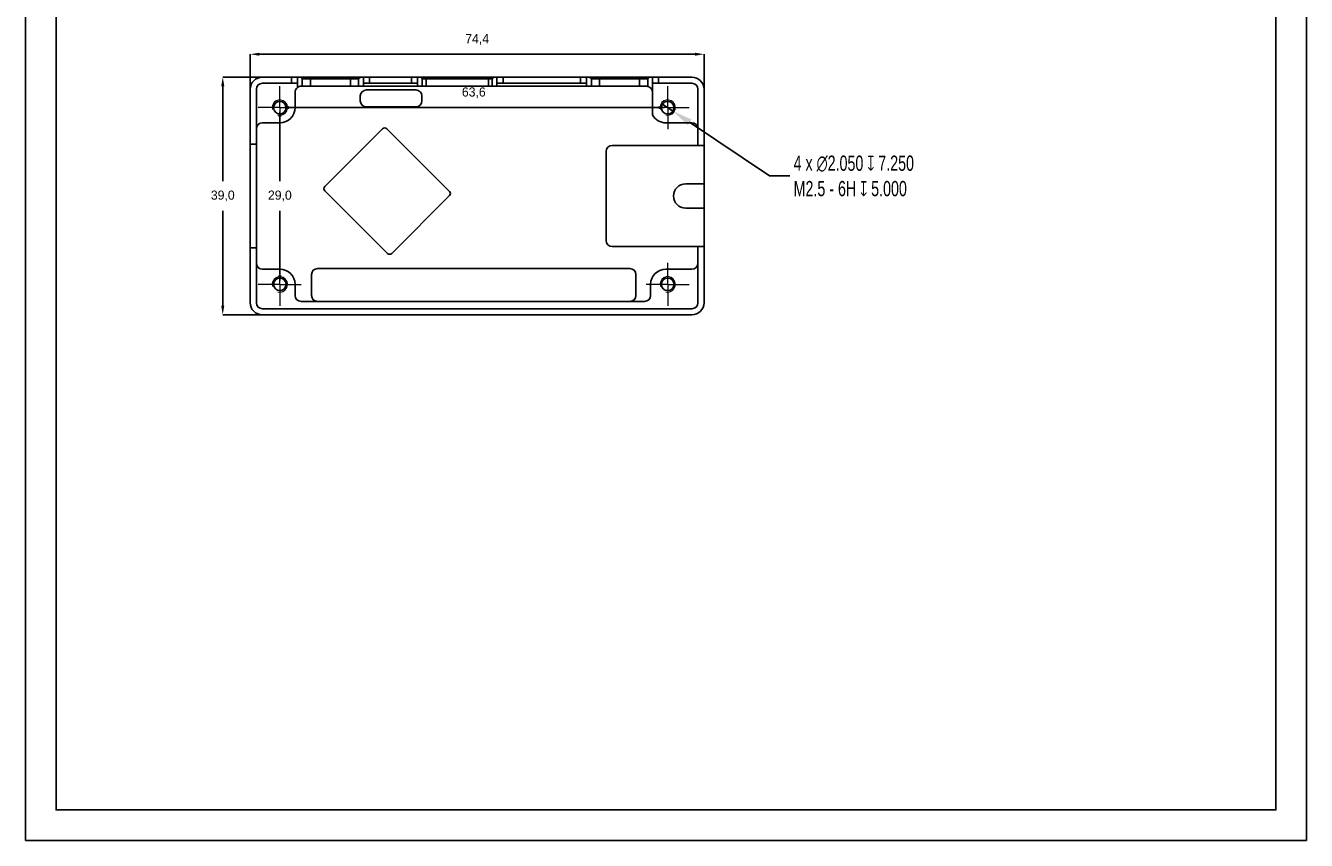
# Model space of a CAD drawing. Header units: millimetres. Extents: x 39 to 249, y 20 to 314.
# Tile 1 of 9: x 39 to 249, y 20 to 154. Entities that reach past the tile are written whole.
import ezdxf

# ---------------------------------------------------------------- set-up
doc = ezdxf.new("R2010")
doc.units = ezdxf.units.MM
doc.header["$PDSIZE"] = -1
doc.styles.add('1.5', font='txt', dxfattribs={"height": 1.5})
doc.styles.add('SLDTEXTSTYLE2', font='TXT', dxfattribs={"width": 0.7})
doc.dimstyles.new('1.5', dxfattribs={"dimtxt": 1.5, "dimasz": 1.5, "dimexe": 0, "dimexo": 0, "dimgap": 1.524, "dimtad": 1, "dimtih": 1, "dimtoh": 1, "dimdec": 1, "dimzin": 1, "dimtxsty": '1.5', "dimcen": 2.5, "dimclrd": 3, "dimclre": 3, "dimclrt": 3, "dimadec": 3, "dimazin": 0, "dimtfac": 1, "dimtdec": 1, "dimtmove": 0, "dimatfit": 3, "dimfxl": 1, "dimtfillclr": 3, "dimtzin": 1, "dimarcsym": 0})
doc.dimstyles.new('SLDDIMSTYLE1', dxfattribs={"dimtxt": 2.5, "dimasz": 3.302, "dimexe": 0, "dimexo": 0.0625, "dimtad": 0, "dimtih": 1, "dimtoh": 1, "dimdec": 3, "dimrnd": 1e-09, "dimzin": 4, "dimdsep": 46, "dimtxsty": 'SLDTEXTSTYLE2', "dimblk1": 'NONE', "dimsah": 1, "dimcen": 0, "dimadec": 0, "dimazin": 1, "dimtfac": 1, "dimtdec": 3, "dimtmove": 0, "dimatfit": 3, "dimldrblk": 'NONE', "dimfxl": 1, "dimfrac": 2, "dimtolj": 1, "dimtzin": 12, "dimarcsym": 0})

# ---------------------------------------------------------------- blocks, each defined once
blk = doc.blocks.new('*D33')
at = {"color": 0, "linetype": 'Continuous', "lineweight": -2, "transparency": 16777216}
for p, q in [((143.11, 141.23), (144.82, 140.09)), ((160.67, 129.45), (147.56, 138.25)), ((163.97, 129.45), (160.67, 129.45))]:
    blk.add_line(p, q, dxfattribs=at)
at = {"color": 0, "linetype": 'Continuous', "transparency": 16777216}
blk.add_solid([(147.87, 138.71), (147.25, 137.79), (144.82, 140.09)], dxfattribs=at)
at = {"layer": 'Defpoints', "color": 0, "linetype": 'Continuous', "transparency": 16777216}
for p in [(143.11, 141.23), (144.82, 140.09)]:
    blk.add_point(p, dxfattribs=at)
at = {"color": 0, "linetype": 'Continuous', "lineweight": 18, "transparency": 16777216, "insert": (164.6, 132.79), "char_height": 2.5, "attachment_point": 1, "style": 'SLDTEXTSTYLE2'}
blk.add_mtext('\\A1;4 x ∅2.050 {\\fGDT;x} 7.250\\PM2.5 - 6H {\\fGDT;x} 5.000\\P', dxfattribs=at)
blk = doc.blocks.new('_None')
blk = doc.blocks.new('SW_CENTERMARKSYMBOL_0')
at = {"color": 0, "linetype": 'Continuous', "lineweight": 18}
for p, q in [((0, 2.5), (0, 3.525)), ((0, 0), (0, 2.5)), ((-2.5, 0), (-3.525, 0)), ((0, 0), (-2.5, 0)), ((0, 0), (0, -2.5)), ((0, 0), (2.5, 0)), ((2.5, 0), (3.525, 0)), ((0, -2.5), (0, -3.525))]:
    blk.add_line(p, q, dxfattribs=at)
blk = doc.blocks.new('SW_CENTERMARKSYMBOL_1')
at = {"color": 0, "linetype": 'Continuous', "lineweight": 18}
for p, q in [((0, 2.5), (0, 3.525)), ((0, 0), (0, 2.5)), ((-2.5, 0), (-3.525, 0)), ((0, 0), (-2.5, 0)), ((0, 0), (0, -2.5)), ((0, 0), (2.5, 0)), ((2.5, 0), (3.525, 0)), ((0, -2.5), (0, -3.525))]:
    blk.add_line(p, q, dxfattribs=at)
blk = doc.blocks.new('SW_CENTERMARKSYMBOL_2')
at = {"color": 0, "linetype": 'Continuous', "lineweight": 18}
for p, q in [((0, 2.5), (0, 3.525)), ((0, 0), (0, 2.5)), ((-2.5, 0), (-3.525, 0)), ((0, 0), (-2.5, 0)), ((0, 0), (0, -2.5)), ((0, 0), (2.5, 0)), ((2.5, 0), (3.525, 0)), ((0, -2.5), (0, -3.525))]:
    blk.add_line(p, q, dxfattribs=at)
blk = doc.blocks.new('SW_CENTERMARKSYMBOL_3')
at = {"color": 0, "linetype": 'Continuous', "lineweight": 18}
for p, q in [((0, 2.5), (0, 3.525)), ((0, 0), (0, 2.5)), ((-2.5, 0), (-3.525, 0)), ((0, 0), (-2.5, 0)), ((0, 0), (0, -2.5)), ((0, 0), (2.5, 0)), ((2.5, 0), (3.525, 0)), ((0, -2.5), (0, -3.525))]:
    blk.add_line(p, q, dxfattribs=at)
blk = doc.blocks.new('*D36')
at = {"color": 3, "lineweight": -2, "transparency": 16777216}
for p, q in [((80.37, 139.16), (80.37, 128.58)), ((80.37, 113.16), (80.37, 123.73))]:
    blk.add_line(p, q, dxfattribs=at)
at = {"color": 3, "transparency": 16777216}
for points in [[(80.12, 139.16), (80.62, 139.16), (80.37, 140.66)], [(80.12, 113.16), (80.62, 113.16), (80.37, 111.66)]]:
    blk.add_solid(points, dxfattribs=at)
at = {"layer": 'Defpoints', "color": 0, "transparency": 16777216}
for p in [(80.37, 140.66), (80.37, 111.66), (80.37, 111.66)]:
    blk.add_point(p, dxfattribs=at)
at = {"color": 3, "transparency": 16777216, "insert": (80.37, 126.16), "char_height": 1.5, "attachment_point": 5, "style": '1.5'}
blk.add_mtext('29,0', dxfattribs=at)
blk = doc.blocks.new('*D37')
at = {"color": 3, "lineweight": -2, "transparency": 16777216}
blk.add_line((81.87, 140.66), (142.47, 140.66), dxfattribs=at)
at = {"color": 3, "transparency": 16777216}
for points in [[(81.87, 140.91), (81.87, 140.41), (80.37, 140.66)], [(142.47, 140.91), (142.47, 140.41), (143.97, 140.66)]]:
    blk.add_solid(points, dxfattribs=at)
at = {"layer": 'Defpoints', "color": 0, "transparency": 16777216}
for p in [(80.37, 140.66), (143.97, 140.66), (143.97, 140.66)]:
    blk.add_point(p, dxfattribs=at)
at = {"color": 3, "transparency": 16777216, "insert": (112.17, 143.08), "char_height": 1.5, "attachment_point": 5, "style": '1.5'}
blk.add_mtext('63,6', dxfattribs=at)
blk = doc.blocks.new('*D38')
at = {"color": 3, "lineweight": -2, "transparency": 16777216}
for p, q in [((75.52, 143.66), (75.52, 149.41)), ((77.02, 149.41), (148.42, 149.41)), ((149.92, 143.66), (149.92, 149.41))]:
    blk.add_line(p, q, dxfattribs=at)
at = {"color": 3, "transparency": 16777216}
for points in [[(77.02, 149.66), (77.02, 149.16), (75.52, 149.41)], [(148.42, 149.66), (148.42, 149.16), (149.92, 149.41)]]:
    blk.add_solid(points, dxfattribs=at)
at = {"layer": 'Defpoints', "color": 0, "transparency": 16777216}
for p in [(149.92, 149.41), (75.52, 143.66), (149.92, 143.66)]:
    blk.add_point(p, dxfattribs=at)
at = {"color": 3, "transparency": 16777216, "insert": (112.72, 151.82), "char_height": 1.5, "attachment_point": 5, "style": '1.5'}
blk.add_mtext('74,4', dxfattribs=at)
blk = doc.blocks.new('*D39')
at = {"color": 3, "lineweight": -2, "transparency": 16777216}
for p, q in [((77.52, 145.66), (71.01, 145.66)), ((71.01, 144.16), (71.01, 128.58)), ((71.01, 108.16), (71.01, 123.73)), ((77.52, 106.66), (71.01, 106.66))]:
    blk.add_line(p, q, dxfattribs=at)
at = {"color": 3, "transparency": 16777216}
for points in [[(70.76, 144.16), (71.26, 144.16), (71.01, 145.66)], [(70.76, 108.16), (71.26, 108.16), (71.01, 106.66)]]:
    blk.add_solid(points, dxfattribs=at)
at = {"layer": 'Defpoints', "color": 0, "transparency": 16777216}
for p in [(77.52, 145.66), (71.01, 106.66), (77.52, 106.66)]:
    blk.add_point(p, dxfattribs=at)
at = {"color": 3, "transparency": 16777216, "insert": (71.01, 126.16), "char_height": 1.5, "attachment_point": 5, "style": '1.5'}
blk.add_mtext('39,0', dxfattribs=at)

msp = doc.modelspace()

# ---------------------------------------------------------------- linework, layer by layer
at = {"color": 7, "linetype": 'Continuous', "lineweight": 25}
for p, q in [((82.2651, 145.6582), (77.5151, 145.6582)), ((82.2651, 144.6582), (82.2651, 145.6582)), ((82.2651, 145.6582), (83.2651, 145.6582)), ((83.2651, 145.6582), (83.2651, 144.6582)), ((83.2651, 145.6582), (83.7451, 145.6582)), ((84.0451, 145.3582), (83.7451, 145.6582)), ((83.7451, 145.6582), (85.3951, 145.6582)), ((84.0451, 145.3582), (84.0451, 144.1582)), ((85.3951, 145.3582), (84.0451, 145.3582)), ((85.3951, 145.6582), (85.3951, 145.3582)), ((85.3951, 145.6582), (91.9351, 145.6582)), ((85.3951, 145.3582), (85.3951, 144.1582)), ((91.9351, 145.3582), (85.3951, 145.3582)), ((91.9351, 145.6582), (91.9351, 145.3582)), ((91.9351, 145.6582), (93.5851, 145.6582)), ((91.9351, 145.3582), (91.9351, 144.1582)), ((93.2851, 145.3582), (91.9351, 145.3582)), ((93.5851, 145.6582), (93.2851, 145.3582)), ((93.2851, 144.1582), (93.2851, 145.3582)), ((93.5851, 145.6582), (94.0651, 145.6582)), ((94.0651, 144.6582), (94.0651, 145.6582)), ((94.0651, 145.6582), (95.0651, 145.6582)), ((95.0651, 145.6582), (95.0651, 144.6582)), ((101.9651, 145.6582), (95.0651, 145.6582)), ((101.9651, 144.6582), (101.9651, 145.6582)), ((101.9651, 145.6582), (102.9651, 145.6582)), ((102.9651, 145.6582), (102.9651, 144.6582)), ((102.9651, 145.6582), (103.423, 145.6582)), ((103.6893, 145.3918), (103.423, 145.6582)), ((103.423, 145.6582), (104.3529, 145.6582)), ((103.723, 145.3196), (103.6893, 145.3918)), ((103.723, 145.3582), (103.6893, 145.3918)), ((103.723, 145.3196), (103.723, 145.3582)), ((104.3551, 145.3582), (103.723, 145.3582)), ((103.723, 145.3196), (103.723, 144.1582)), ((104.3529, 145.6582), (104.3551, 145.3582)), ((104.3529, 145.6582), (104.3588, 145.6582)), ((104.3551, 145.3246), (104.3551, 145.3582)), ((104.3599, 145.3582), (104.3551, 145.3582)), ((104.3588, 145.6582), (104.3599, 145.3582)), ((104.3588, 145.6582), (114.5704, 145.6582)), ((104.3599, 145.3246), (104.3599, 145.3582)), ((114.5704, 145.3582), (104.3599, 145.3582)), ((104.3599, 145.3246), (104.3599, 144.1582)), ((114.5704, 145.6582), (114.5704, 145.3582)), ((114.5704, 145.6582), (114.5768, 145.6582)), ((114.5704, 145.3246), (114.5704, 145.3582)), ((114.5751, 145.3582), (114.5704, 145.3582)), ((114.5704, 145.3246), (114.5704, 144.1582)), ((114.5751, 145.3582), (114.5768, 145.6582)), ((115.2073, 145.3582), (114.5751, 145.3582)), ((114.5751, 145.3246), (114.5751, 145.3582)), ((114.5768, 145.6582), (115.5073, 145.6582)), ((115.2409, 145.3918), (115.2073, 145.3196)), ((115.2409, 145.3918), (115.2073, 145.3582)), ((115.2073, 145.3196), (115.2073, 145.3582)), ((115.2073, 144.1582), (115.2073, 145.3196)), ((115.5073, 145.6582), (115.2409, 145.3918)), ((115.5073, 145.6582), (115.9651, 145.6582)), ((115.9651, 144.6582), (115.9651, 145.6582)), ((115.9651, 145.6582), (116.9651, 145.6582)), ((116.9651, 145.6582), (116.9651, 144.6582)), ((129.6651, 145.6582), (116.9651, 145.6582)), ((129.6651, 144.6582), (129.6651, 145.6582)), ((129.6651, 145.6582), (130.6651, 145.6582)), ((130.6651, 145.6582), (130.6651, 144.6582)), ((130.6651, 145.6582), (131.145, 145.6582)), ((131.445, 145.3582), (131.145, 145.6582)), ((131.145, 145.6582), (132.795, 145.6582)), ((131.445, 145.3582), (131.445, 144.1582)), ((132.795, 145.3582), (131.445, 145.3582)), ((132.795, 145.6582), (132.795, 145.3582)), ((132.795, 145.6582), (139.335, 145.6582)), ((132.795, 145.3582), (132.795, 144.1582)), ((139.335, 145.3582), (132.795, 145.3582)), ((139.335, 145.6582), (139.335, 145.3582)), ((139.335, 145.6582), (140.985, 145.6582)), ((139.335, 145.3582), (139.335, 144.1582)), ((140.685, 145.3582), (139.335, 145.3582)), ((140.985, 145.6582), (140.685, 145.3582)), ((140.685, 144.1337), (140.685, 145.3582)), ((140.985, 145.6582), (141.4651, 145.6582)), ((141.4651, 144.6582), (141.4651, 145.6582)), ((141.4651, 145.6582), (142.4651, 145.6582)), ((142.4651, 145.6582), (142.4651, 144.6582)), ((147.9151, 145.6582), (142.4651, 145.6582)), ((75.5151, 143.6582), (75.5151, 134.6582)), ((76.5151, 143.6582), (76.5151, 134.6582)), ((82.2651, 144.6582), (77.5151, 144.6582)), ((83.2651, 144.6582), (82.2651, 144.6582)), ((82.8651, 143.1582), (82.8651, 140.6582)), ((83.2651, 144.6582), (83.2651, 143.9582)), ((83.8651, 144.1582), (84.0451, 144.1582)), ((85.3951, 144.1582), (84.0451, 144.1582)), ((91.9351, 144.1582), (85.3951, 144.1582)), ((93.2851, 144.1582), (91.9351, 144.1582)), ((93.2851, 144.1582), (94.0651, 144.1582)), ((95.0651, 144.6582), (94.0651, 144.6582)), ((94.0651, 144.1582), (94.0651, 144.6582)), ((102.9651, 144.1582), (94.0651, 144.1582)), ((102.6651, 143.5582), (94.5651, 143.5582)), ((95.0651, 144.6582), (101.9651, 144.6582)), ((102.9651, 144.6582), (101.9651, 144.6582)), ((102.9651, 144.6582), (102.9651, 144.1582)), ((102.9651, 144.1582), (103.723, 144.1582)), ((104.3599, 144.1582), (103.723, 144.1582)), ((114.5704, 144.1582), (104.3599, 144.1582)), ((115.2073, 144.1582), (114.5704, 144.1582)), ((115.2073, 144.1582), (115.9651, 144.1582)), ((116.9651, 144.6582), (115.9651, 144.6582)), ((115.9651, 144.1582), (115.9651, 144.6582)), ((115.9651, 144.1582), (130.6651, 144.1582)), ((129.6651, 144.6582), (116.9651, 144.6582)), ((130.6651, 144.6582), (129.6651, 144.6582)), ((130.6651, 144.6582), (130.6651, 144.1582)), ((130.6651, 144.1582), (131.445, 144.1582)), ((132.795, 144.1582), (131.445, 144.1582)), ((139.335, 144.1582), (132.795, 144.1582)), ((140.4651, 144.1582), (139.335, 144.1582)), ((142.4651, 144.6582), (141.4651, 144.6582)), ((141.4651, 139.4707), (141.4651, 144.6582)), ((147.9151, 144.6582), (142.4651, 144.6582)), ((148.9151, 143.6582), (148.9151, 134.4582)), ((149.9151, 143.6582), (149.9151, 134.4582)), ((93.5651, 142.5582), (93.5651, 141.7582)), ((94.5651, 140.7582), (102.6651, 140.7582)), ((103.6651, 141.7582), (103.6651, 142.5582)), ((80.3651, 138.1582), (77.5151, 138.1582)), ((87.7472, 127.6996), (97.2224, 137.1748)), ((97.9295, 137.1748), (108.1826, 126.9218)), ((147.9151, 138.1582), (143.6651, 138.1582)), ((75.5151, 134.6582), (76.5151, 134.6582)), ((75.5151, 117.6582), (75.5151, 134.6582)), ((76.5151, 134.6582), (76.5151, 117.6582)), ((148.9151, 134.4582), (134.8651, 134.4582)), ((148.9151, 134.4582), (149.9151, 134.4582)), ((149.9151, 134.4582), (149.9151, 128.1582)), ((133.8651, 133.4582), (133.8651, 118.8582)), ((146.9151, 128.1582), (149.9151, 128.1582)), ((149.9151, 128.1582), (149.9151, 124.1582)), ((98.0002, 116.7395), (87.7472, 126.9925)), ((108.1826, 126.2147), (98.7073, 116.7395)), ((146.9151, 124.1582), (149.9151, 124.1582)), ((149.9151, 124.1582), (149.9151, 117.8582)), ((75.5151, 117.6582), (75.5151, 108.6582)), ((76.5151, 117.6582), (75.5151, 117.6582)), ((76.5151, 117.6582), (76.5151, 108.6582)), ((148.9151, 117.8582), (134.8651, 117.8582)), ((148.9151, 117.8582), (148.9151, 108.6582)), ((148.9151, 117.8582), (149.9151, 117.8582)), ((149.9151, 117.8582), (149.9151, 108.6582)), ((77.5151, 114.1582), (80.3651, 114.1582)), ((86.5651, 114.2582), (137.7651, 114.2582)), ((143.6651, 114.1582), (147.9151, 114.1582)), ((82.8651, 111.6582), (82.8651, 109.8582)), ((85.5651, 113.2582), (85.5651, 109.8582)), ((138.7651, 109.8582), (138.7651, 113.2582)), ((141.1651, 109.8582), (141.1651, 111.6582)), ((77.5151, 107.6582), (147.9151, 107.6582)), ((83.8651, 108.8582), (140.1651, 108.8582)), ((77.5151, 106.6582), (147.9151, 106.6582))]:
    msp.add_line(p, q, dxfattribs=at)
for points in [[(38.6841, 314.4672), (248.6841, 314.4672), (248.6841, 20.4672), (38.6841, 20.4672)], [(43.6841, 309.4672), (243.6841, 309.4672), (243.6841, 25.4672), (43.6841, 25.4672)]]:
    msp.add_lwpolyline(points, close=True)
for centre in [(80.3651, 140.6582), (143.9651, 140.6582), (80.3651, 111.6582), (143.9651, 111.6582)]:
    msp.add_circle(centre, 1.025, dxfattribs=at)
for centre, radius, start, end in [((77.5151, 143.6582), 2, 90, 180), ((147.9151, 143.6582), 2, 0, 90), ((77.5151, 143.6582), 1, 90, 180), ((83.8651, 143.1582), 1, 126.869898, 180), ((83.8651, 143.1582), 1, 90, 126.869898), ((94.5651, 142.5582), 1, 90, 180), ((102.6651, 142.5582), 1, 0, 90), ((140.4651, 143.1582), 1, 0, 77.29684), ((147.9151, 143.6582), 1, 0, 90), ((94.5651, 141.7582), 1, 180, 270), ((102.6651, 141.7582), 1, 270, 0), ((80.3651, 140.6582), 2.5, 270, 0), ((143.6651, 140.6582), 2.5, 208.357637, 270), ((77.5151, 137.1582), 1, 90, 180), ((97.576, 136.8213), 0.5, 45, 135), ((147.9151, 137.1582), 1, 0, 90), ((134.8651, 133.4582), 1, 90, 180), ((146.9151, 126.1582), 2, 90, 270), ((88.1007, 127.3461), 0.5, 135, 225), ((107.829, 126.5682), 0.5, 315, 45), ((134.8651, 118.8582), 1, 180, 270), ((98.3538, 117.093), 0.5, 225, 315), ((77.5151, 115.1582), 1, 180, 270), ((80.3651, 111.6582), 2.5, 0, 90), ((86.5651, 113.2582), 1, 90, 180), ((137.7651, 113.2582), 1, 0, 90), ((143.6651, 111.6582), 2.5, 90, 180), ((147.9151, 115.1582), 1, 270, 0), ((83.8651, 109.8582), 1, 180, 270), ((86.5651, 109.8582), 1, 180, 270), ((137.7651, 109.8582), 1, 270, 0), ((140.1651, 109.8582), 1, 270, 0), ((77.5151, 108.6582), 2, 180, 270), ((77.5151, 108.6582), 1, 180, 270), ((147.9151, 108.6582), 1, 270, 0), ((147.9151, 108.6582), 2, 270, 0)]:
    msp.add_arc(centre, radius, start, end, dxfattribs=at)
at = {"color": 7, "linetype": 'Continuous', "lineweight": 18}
for centre in [(80.3651, 140.6582), (143.9651, 140.6582), (80.3651, 111.6582), (143.9651, 111.6582)]:
    msp.add_arc(centre, 1.25, 255, 195, dxfattribs=at)
at = {"color": 7, "linetype": 'Continuous', "lineweight": 25}
for centre, start_param, end_param in [((104.3599, 143.9582), 0, 0.00748258), ((114.5704, 143.9582), 6.27570272, 6.28318531)]:
    msp.add_ellipse(centre, major_axis=(0, 1.3664), ratio=0.46630766, start_param=start_param, end_param=end_param, dxfattribs=at)
msp.add_open_spline([(140.4651, 144.1582), (140.5371, 144.1582), (140.5912, 144.1509), (140.6655, 144.1386), (140.685, 144.1337), (140.685, 144.1337)], degree=3, knots=[0, 0, 0, 0, 0.5, 0.5, 1, 1, 1, 1], dxfattribs=at)

# ---------------------------------------------------------------- block references
at = {"color": 7, "linetype": 'Continuous', "lineweight": 0}
for name, p in [('SW_CENTERMARKSYMBOL_1', (80.3651, 140.6582)), ('SW_CENTERMARKSYMBOL_0', (143.9651, 140.6582)), ('SW_CENTERMARKSYMBOL_2', (80.3651, 111.6582)), ('SW_CENTERMARKSYMBOL_3', (143.9651, 111.6582))]:
    msp.add_blockref(name, p, dxfattribs=at)

# ---------------------------------------------------------------- dimensions: what is measured, and where the dimension line sits
for base, p1, p2, picture, middle in [((149.9151, 149.4115), (75.5151, 143.6582), (149.9151, 143.6582), '*D38', (112.7151, 151.823)), ((143.9651, 140.6582), (80.3651, 140.6582), (143.9651, 140.6582), '*D37', (112.1651, 143.0822))]:
    dim = msp.add_linear_dim(base=base, p1=p1, p2=p2, dimstyle='1.5')
    dim.commit()
    dim.dimension.update_dxf_attribs({"geometry": picture, "text_midpoint": middle})
for base, p1, p2, picture, middle in [((71.0127, 106.6582), (77.5151, 145.6582), (77.5151, 106.6582), '*D39', (71.0127, 126.1582)), ((80.3651, 111.6582), (80.3651, 140.6582), (80.3651, 111.6582), '*D36', (80.3651, 126.1582))]:
    dim = msp.add_linear_dim(base=base, p1=p1, p2=p2, angle=90, dimstyle='1.5')
    dim.commit()
    dim.dimension.update_dxf_attribs({"geometry": picture, "text_midpoint": middle})
at = {"color": 3, "linetype": 'Continuous', "lineweight": 18}
dim = msp.add_diameter_dim_2p(p1=(143.1139, 141.2291), p2=(144.8164, 140.0872), text='4 x <> {\\fGDT;x} 7.250\\PM2.5 - 6H {\\fGDT;x} 5.000\\P', dimstyle='SLDDIMSTYLE1', dxfattribs=at)
dim.commit()
dim.dimension.update_dxf_attribs({"geometry": '*D33', "text_midpoint": (178.2848, 129.4549), "dimtype": 163})

doc.saveas('drawing.dxf')
